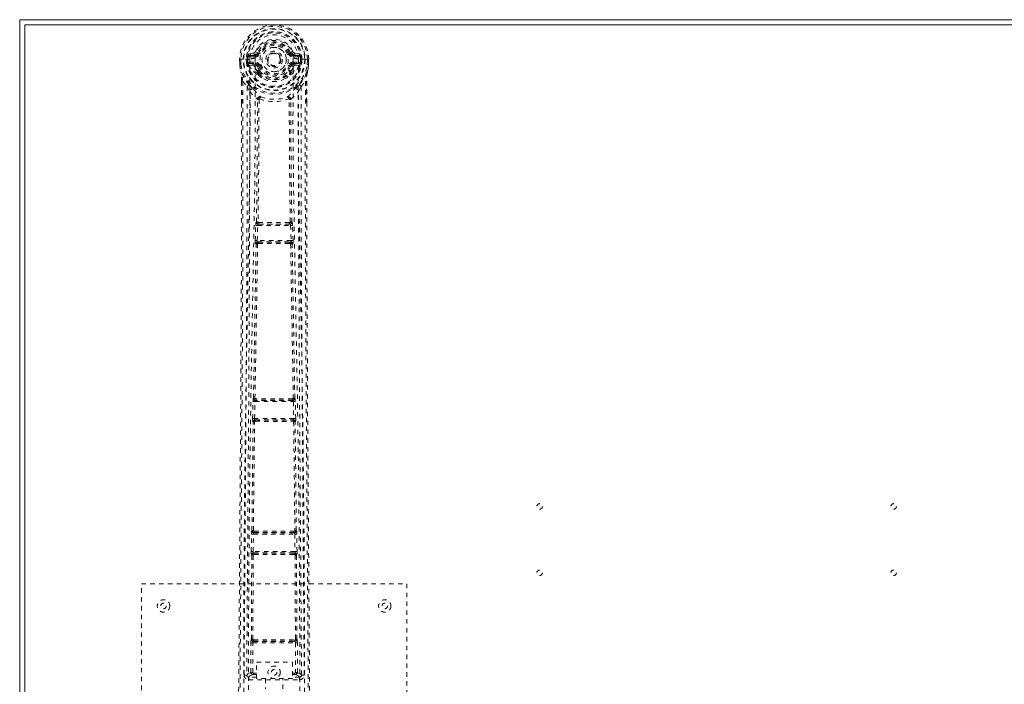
# Model space of a CAD drawing. Header units: inches. Extents: x 18.8 to 114.3, y 46.6 to 70.1.
# Tile 2 of 8: x 18.8 to 41, y 55 to 70.1. Entities that reach past the tile are written whole.
import ezdxf

# ---------------------------------------------------------------- set-up
doc = ezdxf.new("R2010")
doc.units = ezdxf.units.IN
doc.header["$MEASUREMENT"] = 0
doc.linetypes.add('SLD-Dashed', pattern=[0.075, 0.05, -0.025])
doc.linetypes.add('SLD-Solid', pattern=[0])

msp = doc.modelspace()

# ---------------------------------------------------------------- linework, layer by layer
at = {"color": 7, "linetype": 'SLD-Solid', "lineweight": 15}
for p, q in [((18.763, 46.557), (18.763, 70.057)), ((18.763, 70.057), (114.263, 70.057)), ((18.881, 69.938), (18.881, 46.675)), ((114.145, 69.938), (18.881, 69.938)), ((18.881, 46.675), (18.881, 69.938)), ((18.881, 69.938), (114.145, 69.938))]:
    msp.add_line(p, q, dxfattribs=at)
at = {"color": 7, "linetype": 'SLD-Dashed', "lineweight": 0}
for p, q in [((24.056, 69.306), (23.937, 69.283)), ((23.967, 69.247), (24.084, 69.267)), ((23.967, 69.247), (23.967, 69.217)), ((24.084, 69.247), (23.967, 69.247)), ((24.084, 69.217), (23.967, 69.217)), ((24.084, 69.267), (24.084, 69.247)), ((24.084, 69.217), (24.084, 69.247)), ((24.144, 69.31), (24.089, 69.333)), ((24.144, 69.31), (24.166, 69.301)), ((24.859, 69.301), (24.882, 69.31)), ((24.941, 69.267), (25.058, 69.247)), ((24.941, 69.267), (24.941, 69.247)), ((25.058, 69.247), (24.941, 69.247)), ((24.941, 69.217), (24.941, 69.247)), ((25.058, 69.217), (24.941, 69.217)), ((25.088, 69.283), (24.969, 69.306)), ((25.058, 69.217), (25.058, 69.247)), ((23.733, 69.161), (23.734, 69.044)), ((23.737, 69.161), (23.733, 69.161)), ((23.733, 69.161), (23.734, 69.044)), ((23.733, 69.161), (23.763, 69.16)), ((23.734, 69.044), (23.734, 69.039)), ((23.763, 69.044), (23.734, 69.044)), ((23.79, 69.161), (23.737, 69.161)), ((23.763, 69.16), (23.763, 69.044)), ((23.813, 69.161), (23.79, 69.161)), ((23.816, 69.161), (23.813, 69.161)), ((23.964, 69.161), (23.816, 69.161)), ((23.885, 69.088), (23.884, 69.16)), ((23.914, 69.089), (23.885, 69.087)), ((23.885, 69.087), (23.885, 69.088)), ((23.919, 69.16), (23.914, 69.16)), ((23.914, 69.16), (23.914, 69.089)), ((23.915, 69.088), (23.92, 69.069)), ((23.92, 69.084), (23.919, 69.16)), ((23.92, 69.069), (23.92, 69.084)), ((23.926, 69.046), (23.929, 69.042)), ((23.939, 69.032), (23.929, 69.042)), ((23.939, 69.032), (24.055, 69.01)), ((23.955, 69.095), (23.955, 69.065)), ((23.955, 69.095), (24.084, 69.095)), ((24.084, 69.04), (23.955, 69.065)), ((23.955, 69.065), (24.084, 69.065)), ((24.084, 69.095), (24.084, 69.065)), ((24.084, 69.04), (24.084, 69.065)), ((24.166, 69.01), (24.139, 68.999)), ((24.886, 68.999), (24.859, 69.01)), ((24.941, 69.095), (24.941, 69.065)), ((24.941, 69.095), (25.071, 69.095)), ((25.071, 69.065), (24.941, 69.04)), ((24.941, 69.04), (24.941, 69.065)), ((24.941, 69.065), (25.071, 69.065)), ((24.971, 69.01), (25.087, 69.032)), ((25.209, 69.161), (25.061, 69.161)), ((25.071, 69.065), (25.071, 69.095)), ((25.097, 69.042), (25.087, 69.032)), ((25.087, 69.032), (25.087, 69.032)), ((25.087, 69.032), (25.087, 69.031)), ((25.097, 69.042), (25.099, 69.046)), ((25.111, 69.088), (25.105, 69.069)), ((25.105, 69.069), (25.106, 69.084)), ((25.106, 69.16), (25.112, 69.16)), ((25.106, 69.084), (25.106, 69.16)), ((25.111, 69.089), (25.112, 69.16)), ((25.141, 69.087), (25.111, 69.089)), ((25.141, 69.161), (25.141, 69.088)), ((25.141, 69.088), (25.141, 69.087)), ((25.212, 69.161), (25.209, 69.161)), ((25.235, 69.161), (25.212, 69.161)), ((25.288, 69.161), (25.235, 69.161)), ((25.262, 69.044), (25.263, 69.16)), ((25.262, 69.044), (25.291, 69.044)), ((25.292, 69.161), (25.288, 69.161)), ((25.291, 69.039), (25.292, 69.044)), ((25.292, 69.161), (25.292, 69.044)), ((25.292, 69.044), (25.292, 69.161)), ((24.135, 68.853), (24.135, 68.882)), ((24.152, 68.808), (24.141, 68.826)), ((24.158, 68.886), (24.158, 68.857)), ((24.867, 68.857), (24.867, 68.886)), ((24.891, 68.853), (24.891, 68.882)), ((23.776, 68.663), (23.776, 68.171)), ((23.806, 68.662), (23.902, 68.547)), ((23.902, 68.547), (23.962, 68.435)), ((25.064, 68.435), (25.123, 68.547)), ((25.123, 68.547), (25.219, 68.662)), ((25.249, 68.663), (25.249, 68.197)), ((24.134, 68.258), (24.134, 68.258)), ((24.171, 68.255), (24.171, 68.255)), ((24.854, 68.255), (24.854, 68.255)), ((24.892, 68.258), (24.892, 68.258)), ((24.096, 65.406), (24.098, 65.434)), ((24.113, 65.482), (24.109, 65.481)), ((24.154, 65.435), (24.158, 65.436)), ((24.872, 65.435), (24.154, 65.435)), ((24.868, 65.436), (24.872, 65.435)), ((24.916, 65.481), (24.912, 65.482)), ((24.93, 65.406), (24.928, 65.434)), ((24.085, 65.064), (24.096, 65.406)), ((24.13, 65.063), (24.14, 65.405)), ((24.14, 65.405), (24.885, 65.405)), ((24.885, 65.405), (24.896, 65.063)), ((24.94, 65.064), (24.93, 65.406)), ((24.105, 64.985), (24.093, 64.989)), ((24.896, 65.063), (24.13, 65.063)), ((24.15, 65.028), (24.138, 65.033)), ((24.138, 65.033), (24.888, 65.033)), ((24.888, 65.033), (24.876, 65.028)), ((24.92, 64.985), (24.932, 64.989)), ((24.026, 61.044), (24.034, 61.425)), ((24.034, 61.425), (24.035, 61.453)), ((24.046, 61.501), (24.044, 61.5)), ((24.071, 61.043), (24.079, 61.424)), ((24.079, 61.424), (24.947, 61.424)), ((24.088, 61.454), (24.091, 61.455)), ((24.937, 61.454), (24.088, 61.454)), ((24.934, 61.455), (24.937, 61.454)), ((24.947, 61.424), (24.955, 61.043)), ((24.982, 61.5), (24.979, 61.501)), ((24.991, 61.425), (24.99, 61.453)), ((25, 61.044), (24.991, 61.425)), ((24.032, 60.969), (24.038, 60.966)), ((24.955, 61.043), (24.071, 61.043)), ((24.083, 61.01), (24.077, 61.013)), ((24.077, 61.013), (24.949, 61.013)), ((24.088, 60.981), (24.088, 60.981)), ((24.937, 60.981), (24.937, 60.981)), ((24.949, 61.013), (24.942, 61.01)), ((24.987, 60.966), (24.993, 60.969)), ((23.995, 58.035), (24, 58.434)), ((24, 58.434), (24.001, 58.461)), ((24.011, 58.509), (24.009, 58.508)), ((24.04, 58.034), (24.045, 58.433)), ((24.045, 58.433), (24.98, 58.433)), ((24.054, 58.463), (24.056, 58.464)), ((24.972, 58.463), (24.054, 58.463)), ((24.97, 58.464), (24.972, 58.463)), ((24.98, 58.433), (24.985, 58.034)), ((25.016, 58.508), (25.014, 58.509)), ((25.025, 58.434), (25.024, 58.461)), ((25.03, 58.035), (25.025, 58.434)), ((23.998, 56.052), (24.007, 57.958)), ((24.002, 57.96), (24.007, 57.958)), ((24.031, 56.053), (24.04, 57.959)), ((24.985, 58.034), (24.04, 58.034)), ((24.052, 58.002), (24.047, 58.004)), ((24.047, 58.004), (24.978, 58.004)), ((24.057, 57.972), (24.057, 57.972)), ((24.969, 57.972), (24.969, 57.972)), ((24.978, 58.004), (24.974, 58.002)), ((24.985, 57.959), (24.994, 56.053)), ((25.018, 57.958), (25.023, 57.96)), ((25.027, 56.052), (25.018, 57.958)), ((21.513, 49.307), (21.513, 57.307)), ((21.513, 57.307), (27.513, 57.307)), ((27.513, 57.307), (27.513, 49.307)), ((23.986, 55.303), (23.989, 55.977)), ((23.998, 56.052), (23.997, 56.052)), ((24.03, 55.303), (24.033, 55.977)), ((24.033, 55.977), (24.992, 55.977)), ((24.041, 56.007), (24.042, 56.007)), ((24.041, 56.007), (24.984, 56.007)), ((24.983, 56.007), (24.984, 56.007)), ((24.992, 55.977), (24.995, 55.303)), ((25.028, 56.052), (25.027, 56.052)), ((25.04, 55.303), (25.037, 55.977)), ((24.116, 55.536), (24.928, 55.536)), ((24.116, 55.164), (24.116, 55.536)), ((24.928, 55.536), (24.928, 55.164)), ((23.894, 55.25), (23.894, 55.248)), ((23.894, 55.248), (23.894, 55.239)), ((23.938, 55.201), (23.938, 55.141)), ((24.116, 55.201), (23.938, 55.201)), ((24.046, 55.289), (24.046, 55.259)), ((24.046, 55.289), (24.116, 55.289)), ((24.046, 55.259), (24.116, 55.259)), ((24.928, 55.289), (24.98, 55.289)), ((24.928, 55.259), (24.98, 55.259)), ((25.087, 55.201), (24.928, 55.201)), ((24.98, 55.289), (24.98, 55.259)), ((25.04, 55.303), (24.995, 55.303)), ((25.087, 55.141), (25.087, 55.201)), ((25.131, 55.239), (25.132, 55.248)), ((25.132, 55.248), (25.132, 55.25)), ((23.938, 55.141), (25.087, 55.141)), ((24.928, 55.164), (24.116, 55.164)), ((24.318, 55.164), (24.318, 54.932)), ((24.708, 54.932), (24.708, 55.164))]:
    msp.add_line(p, q, dxfattribs=at)
at = {"color": 7, "linetype": 'SLD-Dashed', "lineweight": 0, "flags": 128}
for points in [[(24.082, 69.185), (24.088, 69.264), (24.111, 69.34), (24.151, 69.41), (24.206, 69.471), (24.272, 69.521), (24.347, 69.558), (24.428, 69.58), (24.513, 69.588), (24.597, 69.58), (24.678, 69.558), (24.753, 69.521), (24.82, 69.471), (24.874, 69.41), (24.914, 69.34), (24.938, 69.264), (24.943, 69.185)], [(23.967, 69.217), (23.944, 69.221), (23.924, 69.234)], [(24.194, 69.29), (24.188, 69.292), (24.183, 69.294), (24.179, 69.296), (24.174, 69.298), (24.171, 69.299), (24.168, 69.3), (24.167, 69.301), (24.166, 69.301)], [(24.832, 69.29), (24.837, 69.292), (24.842, 69.294), (24.847, 69.296), (24.851, 69.298), (24.854, 69.299), (24.857, 69.3), (24.859, 69.301), (24.859, 69.301)], [(25.101, 69.234), (25.081, 69.221), (25.058, 69.217)], [(23.733, 69.161), (23.733, 69.161), (23.733, 69.161)], [(23.734, 69.044), (23.747, 68.95), (23.762, 68.876)], [(23.734, 69.039), (23.735, 69.04), (23.737, 69.04), (23.74, 69.04), (23.743, 69.041), (23.748, 69.042), (23.753, 69.042), (23.758, 69.043), (23.763, 69.044)], [(23.734, 69.044), (23.734, 69.044), (23.734, 69.044)], [(23.734, 69.039), (23.746, 68.953), (23.764, 68.865)], [(23.825, 54.259), (23.826, 56.354), (23.837, 58.448), (23.859, 60.541), (23.892, 62.631), (23.915, 63.943), (23.939, 65.253), (23.959, 66.559), (23.969, 67.862), (23.965, 69.161)], [(23.915, 69.088), (23.914, 69.089), (23.914, 69.089)], [(23.92, 69.084), (23.936, 69.092), (23.955, 69.095)], [(23.933, 54.314), (23.934, 56.181), (23.944, 58.047), (23.963, 59.911), (23.991, 61.774), (24.018, 63.263), (24.047, 64.749), (24.073, 66.232), (24.087, 67.712), (24.082, 69.185)], [(24.082, 68.988), (24.069, 69.005), (24.055, 69.01)], [(24.135, 68.882), (24.107, 68.929), (24.082, 68.988)], [(24.194, 69.022), (24.188, 69.019), (24.183, 69.017), (24.179, 69.015), (24.174, 69.014), (24.171, 69.012), (24.168, 69.011), (24.167, 69.01), (24.166, 69.01)], [(24.832, 69.022), (24.837, 69.019), (24.842, 69.017), (24.847, 69.015), (24.851, 69.014), (24.854, 69.012), (24.857, 69.011), (24.859, 69.01), (24.859, 69.01)], [(24.838, 68.9), (24.863, 68.944), (24.886, 68.999)], [(24.891, 68.882), (24.918, 68.929), (24.943, 68.988)], [(24.943, 69.185), (24.938, 67.712), (24.953, 66.232), (24.978, 64.749), (25.007, 63.263), (25.035, 61.774), (25.063, 59.911), (25.081, 58.047), (25.091, 56.181), (25.092, 54.314)], [(24.943, 68.988), (24.957, 69.005), (24.971, 69.01)], [(25.201, 54.259), (25.199, 56.354), (25.188, 58.448), (25.166, 60.541), (25.134, 62.631), (25.11, 63.943), (25.086, 65.253), (25.067, 66.559), (25.056, 67.862), (25.061, 69.161)], [(25.071, 69.095), (25.089, 69.092), (25.106, 69.084)], [(25.111, 69.089), (25.111, 69.089), (25.111, 69.088)], [(25.112, 69.16), (25.115, 69.16), (25.122, 69.16), (25.131, 69.16), (25.141, 69.161)], [(25.261, 68.865), (25.278, 68.942), (25.291, 69.039)], [(25.291, 69.039), (25.29, 69.04), (25.289, 69.04), (25.286, 69.04), (25.282, 69.041), (25.278, 69.042), (25.273, 69.042), (25.267, 69.043), (25.262, 69.044)], [(25.292, 69.044), (25.279, 68.95), (25.263, 68.876)], [(25.292, 69.044), (25.292, 69.044), (25.291, 69.044)], [(25.292, 69.161), (25.293, 69.161), (25.292, 69.161)], [(23.762, 68.876), (23.763, 68.87), (23.764, 68.865)], [(23.945, 68.587), (23.844, 68.71), (23.764, 68.865)], [(24.152, 68.808), (24.229, 68.746), (24.281, 68.718)], [(24.744, 68.718), (24.797, 68.746), (24.873, 68.808)], [(25.081, 68.587), (25.181, 68.71), (25.261, 68.865)], [(25.261, 68.865), (25.263, 68.87), (25.263, 68.876)], [(23.806, 68.662), (23.808, 67.967), (23.809, 67.24), (23.809, 66.478), (23.807, 65.684), (23.805, 64.9), (23.802, 64.23), (23.799, 63.597), (23.796, 62.924), (23.792, 62.21), (23.791, 62.014), (23.789, 61.816), (23.788, 61.615), (23.787, 61.412), (23.786, 61.297), (23.785, 61.051), (23.783, 60.782), (23.78, 60.351), (23.776, 59.87), (23.773, 59.339), (23.769, 58.759), (23.766, 58.368), (23.763, 57.958), (23.76, 57.553), (23.757, 57.171), (23.755, 56.803), (23.75, 56.183), (23.746, 55.609), (23.742, 55.082), (23.739, 54.6), (23.736, 54.165)], [(23.776, 68.663), (23.776, 68.662), (23.777, 68.662), (23.778, 68.662)], [(23.778, 68.662), (23.779, 68.382), (23.779, 68.171)], [(23.902, 68.547), (23.903, 67.319), (23.902, 66.088), (23.897, 64.844), (23.891, 63.583), (23.884, 62.369), (23.876, 61.155), (23.875, 60.983), (23.873, 60.805), (23.872, 60.623), (23.871, 60.436), (23.869, 60.244), (23.869, 60.118), (23.867, 59.903), (23.865, 59.661), (23.863, 59.391), (23.861, 59.072), (23.858, 58.721), (23.856, 58.338), (23.853, 57.981), (23.851, 57.662), (23.849, 57.4), (23.847, 57.171), (23.846, 56.976), (23.845, 56.886), (23.844, 56.751), (23.843, 56.618), (23.842, 56.487), (23.841, 56.356), (23.837, 55.789), (23.833, 55.246)], [(25.192, 55.246), (25.188, 55.874), (25.183, 56.536), (25.181, 56.806), (25.179, 57.013), (25.178, 57.204), (25.176, 57.427), (25.174, 57.686), (25.172, 57.977), (25.17, 58.3), (25.167, 58.649), (25.165, 58.975), (25.163, 59.275), (25.161, 59.549), (25.157, 60.119), (25.152, 60.776), (25.148, 61.432), (25.143, 62.051), (25.139, 62.732), (25.133, 63.883), (25.127, 65.047), (25.123, 66.229), (25.122, 67.391), (25.123, 68.547)], [(25.219, 68.662), (25.217, 67.812), (25.217, 66.923), (25.217, 65.993), (25.22, 65.028), (25.223, 64.237), (25.226, 63.606), (25.229, 62.932), (25.233, 62.215), (25.235, 62.019), (25.236, 61.819), (25.237, 61.617), (25.238, 61.412), (25.239, 61.294), (25.241, 61.045), (25.243, 60.773), (25.246, 60.339), (25.249, 59.858), (25.253, 59.328), (25.257, 58.751), (25.26, 58.363), (25.262, 57.957), (25.266, 57.51), (25.269, 57.066), (25.272, 56.651), (25.275, 56.16), (25.279, 55.715), (25.281, 55.315), (25.284, 54.96), (25.286, 54.65), (25.288, 54.385), (25.29, 54.164)], [(25.246, 68.196), (25.246, 68.38), (25.247, 68.662)], [(25.247, 68.662), (25.248, 68.662), (25.249, 68.662), (25.249, 68.663)], [(23.962, 68.435), (23.958, 65.138), (23.941, 61.841), (23.917, 58.544), (23.893, 55.246)], [(23.962, 68.435), (24.042, 68.341), (24.134, 68.258)], [(24.04, 68.499), (24.049, 68.49), (24.055, 68.484)], [(24.892, 68.258), (24.984, 68.341), (25.064, 68.435)], [(24.971, 68.484), (24.976, 68.49), (24.985, 68.499)], [(25.132, 55.246), (25.108, 58.544), (25.085, 61.841), (25.067, 65.138), (25.064, 68.435)], [(23.776, 68.171), (23.776, 65.039), (23.757, 61.414), (23.732, 57.79), (23.706, 54.165)], [(24.113, 65.482), (24.13, 66.868), (24.136, 68.249)], [(24.181, 68.265), (24.177, 68.275), (24.17, 68.282), (24.162, 68.286), (24.154, 68.286), (24.147, 68.283), (24.14, 68.277), (24.136, 68.268), (24.134, 68.258)], [(24.171, 68.255), (24.166, 66.873), (24.149, 65.486)], [(24.181, 68.265), (24.175, 68.262), (24.172, 68.259), (24.172, 68.257), (24.171, 68.255)], [(24.892, 68.258), (24.89, 68.268), (24.885, 68.277), (24.879, 68.283), (24.871, 68.286), (24.863, 68.286), (24.855, 68.282), (24.849, 68.275), (24.844, 68.265)], [(24.854, 68.255), (24.854, 68.257), (24.853, 68.259), (24.851, 68.262), (24.844, 68.265)], [(24.877, 65.486), (24.859, 66.873), (24.854, 68.255)], [(24.912, 65.482), (24.895, 66.868), (24.889, 68.249)], [(25.249, 68.197), (25.25, 65.039), (25.268, 61.414), (25.294, 57.79), (25.32, 54.165)], [(24.149, 65.486), (24.139, 65.481), (24.132, 65.473), (24.128, 65.465), (24.128, 65.456), (24.131, 65.448), (24.138, 65.442), (24.147, 65.437), (24.158, 65.436)], [(24.154, 65.435), (24.154, 65.435), (24.153, 65.435), (24.153, 65.434), (24.151, 65.434), (24.149, 65.432), (24.145, 65.426), (24.142, 65.416), (24.141, 65.41), (24.14, 65.405)], [(24.868, 65.436), (24.878, 65.437), (24.887, 65.442), (24.894, 65.448), (24.897, 65.456), (24.897, 65.465), (24.893, 65.473), (24.886, 65.481), (24.877, 65.486)], [(24.885, 65.405), (24.884, 65.41), (24.883, 65.416), (24.88, 65.426), (24.876, 65.432), (24.872, 65.434), (24.872, 65.435), (24.872, 65.435)], [(24.096, 65.406), (24.098, 65.406), (24.101, 65.406), (24.105, 65.406), (24.111, 65.406), (24.117, 65.405), (24.125, 65.405), (24.132, 65.405), (24.14, 65.405)], [(24.885, 65.405), (24.893, 65.405), (24.901, 65.405), (24.908, 65.405), (24.914, 65.406), (24.92, 65.406), (24.924, 65.406), (24.928, 65.406), (24.93, 65.406)], [(24.046, 61.501), (24.075, 63.245), (24.105, 64.985)], [(24.08, 61.503), (24.11, 63.247), (24.14, 64.988)], [(24.085, 65.064), (24.087, 65.064), (24.09, 65.064), (24.095, 65.064), (24.1, 65.063), (24.107, 65.063), (24.114, 65.063), (24.122, 65.063), (24.13, 65.063)], [(24.15, 65.028), (24.14, 65.027), (24.132, 65.024), (24.127, 65.019), (24.124, 65.013), (24.124, 65.006), (24.127, 64.999), (24.132, 64.993), (24.14, 64.988)], [(24.13, 65.063), (24.13, 65.057), (24.13, 65.051), (24.13, 65.046), (24.131, 65.042), (24.134, 65.035), (24.138, 65.033)], [(24.885, 64.988), (24.893, 64.993), (24.899, 64.999), (24.902, 65.006), (24.902, 65.013), (24.899, 65.019), (24.893, 65.024), (24.885, 65.027), (24.876, 65.028)], [(24.885, 64.988), (24.916, 63.247), (24.945, 61.503)], [(24.888, 65.033), (24.891, 65.035), (24.894, 65.042), (24.895, 65.046), (24.896, 65.051), (24.896, 65.057), (24.896, 65.063)], [(24.896, 65.063), (24.904, 65.063), (24.911, 65.063), (24.919, 65.063), (24.925, 65.063), (24.931, 65.064), (24.935, 65.064), (24.938, 65.064), (24.94, 65.064)], [(24.979, 61.501), (24.95, 63.245), (24.92, 64.985)], [(24.034, 61.425), (24.036, 61.425), (24.039, 61.425), (24.043, 61.425), (24.049, 61.425), (24.055, 61.425), (24.063, 61.424), (24.071, 61.424), (24.079, 61.424)], [(24.08, 61.503), (24.071, 61.498), (24.065, 61.491), (24.061, 61.483), (24.061, 61.475), (24.065, 61.467), (24.071, 61.461), (24.08, 61.457), (24.091, 61.455)], [(24.934, 61.455), (24.945, 61.457), (24.954, 61.461), (24.961, 61.467), (24.964, 61.475), (24.964, 61.483), (24.961, 61.491), (24.954, 61.498), (24.945, 61.503)], [(24.947, 61.424), (24.945, 61.435), (24.943, 61.445), (24.94, 61.451), (24.937, 61.454), (24.937, 61.454)], [(24.947, 61.424), (24.962, 61.424), (24.977, 61.425), (24.987, 61.425), (24.991, 61.425)], [(24.026, 61.044), (24.027, 61.044), (24.031, 61.044), (24.035, 61.044), (24.041, 61.044), (24.047, 61.044), (24.054, 61.043), (24.062, 61.043), (24.071, 61.043)], [(24.044, 58.511), (24.056, 59.74), (24.072, 60.968)], [(24.083, 61.01), (24.073, 61.009), (24.065, 61.005), (24.059, 61), (24.056, 60.993), (24.055, 60.986), (24.058, 60.979), (24.064, 60.973), (24.072, 60.968)], [(24.953, 60.968), (24.961, 60.973), (24.967, 60.979), (24.97, 60.986), (24.97, 60.993), (24.966, 61), (24.96, 61.005), (24.952, 61.009), (24.942, 61.01)], [(24.953, 60.968), (24.969, 59.74), (24.981, 58.511)], [(24.955, 61.043), (24.963, 61.043), (24.971, 61.043), (24.978, 61.044), (24.985, 61.044), (24.99, 61.044), (24.995, 61.044), (24.998, 61.044), (25, 61.044)], [(24.011, 58.509), (24.023, 59.738), (24.038, 60.966)], [(25.014, 58.509), (25.002, 59.738), (24.987, 60.966)], [(24, 58.434), (24.002, 58.434), (24.005, 58.433), (24.009, 58.433), (24.015, 58.433), (24.021, 58.433), (24.029, 58.433), (24.037, 58.433), (24.045, 58.433)], [(24.044, 58.511), (24.036, 58.506), (24.029, 58.499), (24.026, 58.491), (24.026, 58.483), (24.03, 58.475), (24.037, 58.469), (24.046, 58.465), (24.056, 58.464)], [(24.97, 58.464), (24.98, 58.465), (24.989, 58.469), (24.995, 58.475), (24.999, 58.483), (24.999, 58.491), (24.996, 58.499), (24.99, 58.506), (24.981, 58.511)], [(24.98, 58.433), (24.996, 58.433), (25.011, 58.433), (25.021, 58.433), (25.025, 58.434)], [(23.995, 58.035), (23.997, 58.035), (24, 58.035), (24.004, 58.035), (24.01, 58.035), (24.017, 58.034), (24.024, 58.034), (24.032, 58.034), (24.04, 58.034)], [(24.052, 58.002), (24.042, 58.001), (24.033, 57.997), (24.027, 57.992), (24.024, 57.985), (24.023, 57.978), (24.026, 57.97), (24.032, 57.964), (24.04, 57.959)], [(24.985, 57.959), (24.993, 57.964), (24.999, 57.97), (25.002, 57.978), (25.002, 57.985), (24.998, 57.992), (24.992, 57.997), (24.983, 58.001), (24.974, 58.002)], [(24.985, 58.034), (24.993, 58.034), (25.001, 58.034), (25.009, 58.034), (25.015, 58.035), (25.021, 58.035), (25.025, 58.035), (25.028, 58.035), (25.03, 58.035)], [(23.989, 55.977), (23.99, 55.977), (23.993, 55.977), (23.998, 55.977), (24.003, 55.977), (24.01, 55.977), (24.017, 55.977), (24.025, 55.977), (24.033, 55.977)], [(24.031, 56.053), (24.023, 56.048), (24.017, 56.041), (24.014, 56.034), (24.014, 56.026), (24.017, 56.018), (24.024, 56.013), (24.032, 56.009), (24.042, 56.007)], [(24.049, 56.039), (24.279, 56.039), (24.513, 56.039), (24.747, 56.039), (24.977, 56.039)], [(24.056, 56.008), (24.167, 56.008), (24.28, 56.008), (24.393, 56.008), (24.506, 56.008), (24.634, 56.008), (24.761, 56.008), (24.869, 56.008), (24.969, 56.008)], [(24.983, 56.007), (24.993, 56.009), (25.002, 56.013), (25.008, 56.018), (25.012, 56.026), (25.012, 56.034), (25.009, 56.041), (25.003, 56.048), (24.994, 56.053)], [(24.992, 55.977), (25, 55.977), (25.008, 55.977), (25.015, 55.977), (25.022, 55.977), (25.027, 55.977), (25.032, 55.977), (25.035, 55.977), (25.037, 55.977)], [(23.986, 55.303), (23.916, 55.275), (23.896, 55.249)], [(23.938, 55.201), (23.961, 55.229), (24.03, 55.258)], [(23.986, 55.303), (23.987, 55.303), (23.99, 55.303), (23.995, 55.303), (24, 55.303), (24.007, 55.303), (24.014, 55.303), (24.022, 55.303), (24.03, 55.303)], [(24.03, 55.303), (24.019, 55.3), (24.01, 55.295), (24.004, 55.287), (24.002, 55.279), (24.004, 55.271), (24.01, 55.264), (24.019, 55.26), (24.03, 55.258)], [(24.995, 55.258), (25.006, 55.26), (25.015, 55.264), (25.021, 55.271), (25.023, 55.279), (25.021, 55.287), (25.015, 55.294), (25.006, 55.3), (24.995, 55.303)], [(24.995, 55.258), (25.064, 55.229), (25.087, 55.201)], [(25.132, 55.246), (25.109, 55.275), (25.04, 55.303)]]:
    msp.add_lwpolyline(points, dxfattribs=at)
at = {"color": 7, "linetype": 'SLD-Dashed', "lineweight": 0}
for centre, radius in [((24.513, 69.156), 0.7), ((24.513, 69.156), 0.69), ((24.513, 69.156), 0.623), ((24.513, 69.156), 0.32), ((24.513, 69.156), 0.275), ((24.513, 69.156), 0.188), ((24.513, 69.156), 0.157), ((24.513, 69.156), 0.142), ((24.513, 69.156), 0.139), ((24.513, 69.156), 0.138), ((30.513, 59.057), 0.0625), ((38.513, 59.057), 0.0625), ((30.513, 57.557), 0.0625), ((38.513, 57.557), 0.0625), ((22.013, 56.807), 0.141), ((22.013, 56.807), 0.0625), ((27.013, 56.807), 0.14), ((27.013, 56.807), 0.0625), ((24.513, 55.307), 0.14), ((24.513, 55.307), 0.0625)]:
    msp.add_circle(centre, radius, dxfattribs=at)
for centre, radius, start, end in [((24.513, 69.156), 0.78, 0, 179.6393), ((24.513, 69.156), 0.78, 0.3688, 179.6312), ((24.513, 69.156), 0.75, 0.3649, 179.6351), ((24.513, 69.156), 0.629, 0.452, 179.548), ((24.513, 69.156), 0.599, 0.4517, 179.5483), ((24.513, 69.165), 0.548, 359.5911, 180.4089), ((24.513, 69.156), 0.459, 22.774, 157.226), ((24.513, 69.156), 0.4, 22.774, 157.226), ((24.513, 69.156), 0.376, 22.774, 157.226), ((24.513, 69.156), 0.346, 22.7742, 157.2258), ((24.513, 69.156), 0.275, 90.0005, 269.9995), ((24.513, 69.156), 0.275, 269.9995, 90.0005), ((24.513, 69.156), 0.593, 172.3909, 179.5504), ((24.129, 69.207), 0.206, 158.34, 172.3388), ((23.966, 69.276), 0.0299, 167.8828, 271.9612), ((24.085, 69.297), 0.0301, 162.3463, 268.5868), ((24.047, 69.351), 0.0456, 281.3918, 337.4285), ((24.078, 69.338), 0.0714, 274.7566, 337.1278), ((24.084, 69.336), 0.089, 270, 337.226), ((24.084, 69.336), 0.119, 270, 337.2283), ((24.941, 69.336), 0.119, 202.7717, 270.0023), ((24.941, 69.336), 0.089, 202.774, 270), ((25.345, 68.283), 1.127, 111.2652, 114.2823), ((24.947, 69.338), 0.0714, 202.8661, 265.2488), ((24.978, 69.351), 0.0454, 202.4318, 258.74), ((24.941, 69.297), 0.0301, 271.4592, 17.6168), ((25.059, 69.276), 0.0299, 268.0514, 12.1046), ((24.897, 69.207), 0.206, 7.6547, 21.6561), ((24.513, 69.156), 0.593, 0.4496, 7.6091), ((23.763, 69.044), 0.03, 180.3597, 185.4274), ((24.513, 69.156), 0.787, 188.4818, 351.5182), ((24.513, 69.156), 0.758, 188.4818, 351.5182), ((23.905, 69.974), 0.814, 268.5056, 270.5917), ((24.513, 69.156), 0.632, 186.2256, 353.7744), ((24.513, 69.156), 0.602, 186.4272, 353.5728), ((23.996, 69.076), 0.0766, 185.3187, 203.2562), ((23.954, 69.034), 0.0305, 89.0153, 157.2961), ((24.376, 69.246), 0.491, 204.4632, 242.9716), ((24.317, 69.249), 0.436, 209.9206, 245.3115), ((24.079, 68.904), 0.281, 89.3583, 113.9469), ((24.084, 69.01), 0.0299, 91.022, 179.1426), ((24.113, 68.982), 0.031, 31.809, 169.9527), ((24.084, 68.976), 0.119, 22.7717, 90), ((24.084, 68.976), 0.089, 22.774, 90), ((24.078, 68.975), 0.0651, 21.3293, 85.0655), ((24.579, 69.152), 0.466, 199.2251, 212.8209), ((24.513, 69.156), 0.376, 202.774, 337.226), ((24.513, 69.156), 0.346, 202.7742, 337.2258), ((24.941, 68.976), 0.119, 89.9977, 157.2283), ((24.941, 68.976), 0.089, 90, 157.226), ((24.652, 69.244), 0.489, 296.9348, 335.6166), ((24.947, 68.975), 0.0651, 94.9228, 158.6824), ((24.913, 68.982), 0.031, 10.0462, 148.1956), ((24.708, 69.25), 0.437, 294.712, 330.0435), ((24.941, 69.01), 0.03, 0.9426, 88.8928), ((24.944, 68.89), 0.295, 66.6397, 90.0561), ((25.071, 69.034), 0.0305, 22.7226, 90.9746), ((24.998, 69.084), 0.108, 339.3791, 352.0679), ((25.27, 70.497), 1.336, 269.6911, 270.959), ((22.564, 68.69), 1.213, 358.7187, 8.8293), ((20.097, 68.003), 3.767, 10.0643, 13.2244), ((24.165, 68.879), 0.0305, 42.6546, 174.2944), ((24.156, 68.828), 0.0583, 88.1956, 111.696), ((24.156, 68.798), 0.0585, 88.1965, 111.6092), ((24.179, 68.849), 0.0441, 174.8631, 210.5237), ((24.193, 68.801), 0.0414, 126.9936, 169.7622), ((24.188, 68.859), 0.0406, 91.2147, 138.2137), ((24.513, 69.166), 0.452, 218.3132, 321.6872), ((24.19, 68.858), 0.0322, 181.2824, 226.7599), ((24.513, 69.191), 0.496, 225.9958, 314.0042), ((24.513, 69.15), 0.41, 217.5695, 322.4305), ((24.86, 68.879), 0.0305, 5.7021, 137.349), ((24.837, 68.859), 0.0406, 41.7715, 88.7932), ((24.835, 68.858), 0.0322, 313.239, 358.7187), ((24.831, 68.8), 0.0423, 10.7125, 52.5317), ((24.869, 68.828), 0.0583, 68.3164, 91.7959), ((24.869, 68.798), 0.0585, 68.3856, 91.8087), ((24.829, 68.852), 0.0618, 315.5527, 1.0143), ((28.929, 68.003), 3.767, 166.7758, 169.9355), ((26.461, 68.69), 1.212, 171.1682, 181.2813), ((23.8, 69.079), 0.417, 267.0352, 270.8726), ((24.502, 67.961), 0.838, 131.726, 135.7231), ((25.483, 70.158), 2.199, 225.6112, 228.993), ((24.513, 69.135), 0.477, 240.9727, 299.0084), ((23.541, 70.161), 2.202, 311.0074, 314.3851), ((24.525, 67.963), 0.836, 44.2679, 48.2766), ((25.226, 69.086), 0.424, 269.1472, 272.8867), ((24.023, 68.432), 0.0608, 58.0502, 177.752), ((24.779, 68.992), 0.885, 215.02, 230.1581), ((24.194, 68.254), 0.0608, 72.7831, 176.5532), ((24.262, 68.246), 0.0829, 126.7456, 166.3325), ((24.513, 69.1), 0.843, 249.1446, 290.8601), ((24.246, 68.992), 0.885, 309.8454, 324.9802), ((24.831, 68.254), 0.0608, 3.445, 107.2187), ((24.763, 68.246), 0.0829, 13.6695, 53.2605), ((25.003, 68.432), 0.0608, 2.2668, 121.9286), ((24.123, 68.251), 0.0129, 353.7247, 34.0987), ((24.168, 68.164), 0.0911, 87.6207, 110.3328), ((24.512, 69.172), 0.965, 249.9313, 290.0881), ((24.858, 68.164), 0.0911, 69.6641, 92.3801), ((24.903, 68.25), 0.0139, 147.3974, 184.7792), ((24.182, 65.438), 0.0845, 149.4109, 182.7258), ((24.154, 65.48), 0.0451, 178.3697, 269.1341), ((24.142, 65.381), 0.106, 86.4228, 105.8498), ((24.158, 65.481), 0.0451, 178.3453, 269.1153), ((24.169, 65.492), 0.0218, 195.9463, 264.9756), ((24.172, 65.338), 0.0988, 89.1366, 98.2823), ((24.223, 65.462), 0.0556, 171.8517, 207.4056), ((24.513, 31.833), 33.639, 89.4122, 90.5879), ((24.513, 31.683), 33.755, 89.4239, 90.5762), ((24.803, 65.463), 0.0557, 332.5998, 8.1246), ((24.853, 65.329), 0.108, 82.1092, 90.4698), ((24.855, 65.493), 0.0225, 276.3359, 342.795), ((24.867, 65.481), 0.0451, 270.8813, 1.6582), ((24.871, 65.48), 0.0451, 270.8719, 1.6183), ((24.883, 65.381), 0.106, 74.1481, 93.5774), ((24.844, 65.438), 0.0844, 357.2652, 30.5884), ((24.236, 65.042), 0.152, 171.7531, 200.3815), ((24.138, 64.987), 0.0451, 90.744, 177.9971), ((24.15, 64.983), 0.0451, 90.7814, 177.8963), ((24.134, 64.878), 0.111, 86.527, 104.9391), ((24.158, 64.982), 0.0187, 96.6298, 161.1414), ((24.16, 65.097), 0.0694, 261.1407, 271.2311), ((24.197, 65.006), 0.0416, 148.4133, 186.6752), ((24.513, 100.723), 35.723, 269.4278, 270.5722), ((24.513, 98.368), 33.343, 269.3971, 270.6029), ((24.865, 65.097), 0.0693, 268.7647, 278.8664), ((24.828, 65.006), 0.0416, 353.3342, 31.596), ((24.868, 64.983), 0.018, 17.5843, 84.6301), ((24.875, 64.983), 0.0451, 2.0923, 89.23), ((24.892, 64.878), 0.111, 75.0667, 93.4672), ((24.887, 64.987), 0.0451, 2.0004, 89.2585), ((24.79, 65.042), 0.152, 339.6033, 8.2621), ((24.143, 61.458), 0.108, 156.9429, 182.556), ((24.089, 61.499), 0.0451, 178.9561, 269.434), ((24.073, 61.354), 0.15, 87.1275, 100.171), ((24.091, 61.5), 0.0451, 178.9425, 269.4252), ((24.116, 61.429), 0.0377, 137.3808, 186.7504), ((24.1, 61.509), 0.0208, 195.7284, 264.8178), ((24.104, 61.368), 0.088, 89.3699, 98.6779), ((24.513, 27.478), 34.012, 89.302, 90.698), ((24.144, 61.481), 0.046, 171.115, 212.9077), ((24.513, 27.792), 33.667, 89.3065, 90.6935), ((24.882, 61.481), 0.046, 327.0927, 8.8686), ((24.922, 61.376), 0.0804, 80.8811, 91.0749), ((24.925, 61.51), 0.0215, 276.4448, 342.9944), ((24.934, 61.5), 0.0451, 270.5625, 1.0698), ((24.936, 61.499), 0.0451, 270.5618, 1.0481), ((24.953, 61.354), 0.15, 79.8274, 92.8732), ((24.882, 61.458), 0.108, 357.4425, 23.0595), ((24.222, 61.022), 0.197, 173.7277, 195.7306), ((24.077, 60.968), 0.0451, 90.5155, 178.5584), ((24.084, 60.965), 0.0451, 90.536, 178.5383), ((24.065, 60.805), 0.163, 87.4377, 99.3611), ((24.105, 61.035), 0.0358, 166.3297, 216.9682), ((24.091, 60.962), 0.0194, 96.5934, 161.4593), ((24.094, 61.076), 0.0665, 260.6057, 271.2216), ((24.127, 60.986), 0.0389, 144.1915, 187.7479), ((24.513, 96.252), 35.274, 269.3109, 270.6891), ((24.513, 94.413), 33.406, 269.2843, 270.7157), ((24.932, 61.072), 0.0631, 268.4944, 279.6814), ((24.898, 60.986), 0.0389, 352.2519, 35.8092), ((24.935, 60.963), 0.0188, 17.2813, 84.6466), ((24.942, 60.965), 0.0451, 1.4531, 89.4726), ((24.92, 61.035), 0.0357, 323.0212, 13.6809), ((24.948, 60.968), 0.0451, 1.4416, 89.4845), ((24.96, 60.805), 0.163, 80.6382, 92.5633), ((24.804, 61.022), 0.197, 344.2646, 6.277), ((24.112, 58.467), 0.111, 158.2617, 183.053), ((24.054, 58.508), 0.0451, 179.5195, 269.4714), ((24.037, 58.282), 0.229, 88.2475, 96.5693), ((24.056, 58.509), 0.0451, 179.5182, 269.4643), ((24.064, 58.517), 0.0205, 196.4125, 264.6256), ((24.083, 58.438), 0.0382, 139.8288, 188.0119), ((24.068, 58.396), 0.069, 88.4812, 99.8441), ((24.104, 58.49), 0.0421, 170.9185, 215.8071), ((24.513, 24.284), 34.215, 89.2453, 90.7547), ((24.513, 24.891), 33.577, 89.2436, 90.7564), ((24.922, 58.49), 0.0421, 324.1816, 9.0928), ((24.958, 58.392), 0.0726, 80.4415, 91.2332), ((24.961, 58.517), 0.0213, 276.6784, 342.2834), ((24.969, 58.509), 0.0451, 270.5357, 0.4818), ((24.971, 58.508), 0.0451, 270.524, 0.4851), ((24.943, 58.438), 0.0382, 351.9665, 40.1927), ((24.988, 58.283), 0.228, 83.4285, 91.7548), ((24.913, 58.467), 0.111, 356.9621, 21.735), ((24.194, 58.015), 0.2, 174.3304, 196.0521), ((24.047, 57.959), 0.0451, 90.5105, 179.1145), ((24.052, 57.957), 0.0451, 90.5299, 179.1166), ((24.033, 57.699), 0.26, 88.5693, 95.8619), ((24.076, 58.027), 0.0366, 167.9812, 217.5461), ((24.059, 57.952), 0.0201, 96.8444, 161.2561), ((24.063, 58.067), 0.0658, 260.3587, 271.2337), ((24.094, 57.978), 0.0382, 142.4205, 188.2927), ((24.513, 92.957), 34.988, 269.2532, 270.7468), ((24.513, 91.416), 33.418, 269.2309, 270.7691), ((24.963, 58.064), 0.0625, 268.4794, 279.9328), ((24.931, 57.978), 0.0382, 351.7212, 37.5483), ((24.967, 57.953), 0.0194, 17.4514, 84.464), ((24.973, 57.957), 0.0451, 0.8859, 89.4736), ((24.949, 58.027), 0.0366, 322.4319, 12.0409), ((24.978, 57.959), 0.0451, 0.8821, 89.493), ((24.992, 57.699), 0.26, 84.1357, 91.4316), ((24.831, 58.015), 0.2, 343.9449, 5.6726), ((24.177, 55.994), 0.189, 161.9853, 185.0048), ((24.042, 56.052), 0.0451, 179.9274, 268.6426), ((24.026, 55.676), 0.378, 89.1512, 94.1264), ((24.043, 56.052), 0.0451, 179.9307, 268.6392), ((24.051, 56.059), 0.0202, 195.8458, 264.9896), ((24.07, 55.983), 0.037, 140.5713, 189.8868), ((24.053, 55.942), 0.0658, 87.4855, 99.2697), ((24.089, 56.032), 0.0404, 170.2288, 216.1701), ((24.937, 56.032), 0.0405, 323.8471, 9.7694), ((24.972, 55.936), 0.0722, 81.2551, 91.9802), ((24.974, 56.06), 0.0213, 277.2191, 342.0078), ((24.982, 56.052), 0.0451, 271.3639, 0.0722), ((24.983, 56.052), 0.0451, 271.3511, 0.079), ((24.951, 55.982), 0.0412, 352.764, 36.7948), ((25, 55.686), 0.368, 85.8058, 90.9166), ((24.849, 55.994), 0.189, 355.0064, 18.0106), ((23.883, 60.148), 4.902, 269.4208, 270.1221), ((23.938, 55.246), 0.105, 179.5834, 269.9919), ((23.937, 55.243), 0.0425, 186.0985, 271.7484), ((24.031, 55.303), 0.045, 179.8902, 269.5774), ((24.047, 55.305), 0.0168, 187.7367, 265.4665), ((24.043, 55.104), 0.154, 89.0411, 94.7403), ((24.979, 55.305), 0.0165, 273.5338, 353.2454), ((24.982, 55.084), 0.174, 85.5886, 90.631), ((24.995, 55.303), 0.0451, 270.4281, 0.0603), ((25.087, 55.246), 0.105, 270.0123, 0.4123), ((25.088, 55.243), 0.0425, 268.2453, 353.9138), ((25.142, 60.16), 4.914, 269.8788, 270.5783)]:
    msp.add_arc(centre, radius, start, end, dxfattribs=at)

doc.saveas('drawing.dxf')
